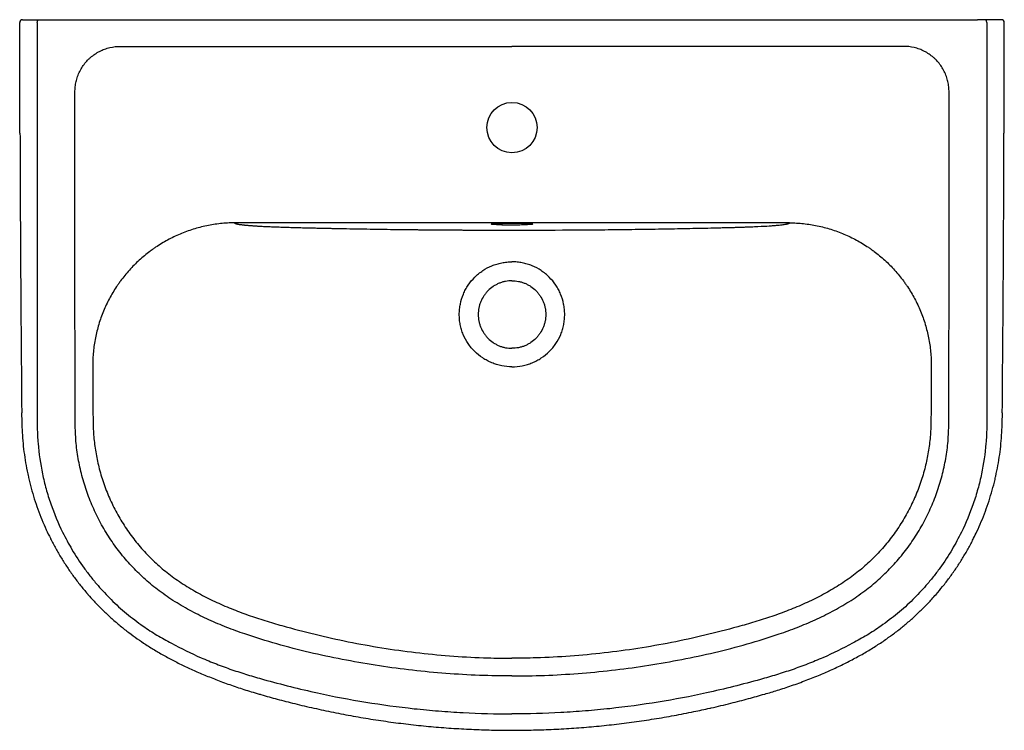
# Model space of a CAD drawing. Header units: millimetres. Extents: x 3919.115 to 3919.8, y 2250.413 to 2250.907.
import ezdxf

# ---------------------------------------------------------------- set-up
doc = ezdxf.new("R2010")
doc.units = ezdxf.units.MM
doc.layers.add('SANINDUSA', color=3, linetype='Continuous')

msp = doc.modelspace()

# ---------------------------------------------------------------- linework, layer by layer
at = {"layer": 'SANINDUSA'}
for p, q in [((3919.12873, 2250.90706), (3919.13381, 2250.90706)), ((3919.13381, 2250.90706), (3919.78149, 2250.90706)), ((3919.78657, 2250.90706), (3919.78149, 2250.90706)), ((3919.65069, 2250.76579), (3919.26461, 2250.76579))]:
    msp.add_line(p, q, dxfattribs=at)
at = {"layer": 'SANINDUSA', "flags": 128}
for points in [[(3919.12746, 2250.90506), (3919.12749, 2250.90545), (3919.12756, 2250.90582), (3919.12768, 2250.90617), (3919.12783, 2250.90647), (3919.12803, 2250.90672), (3919.12825, 2250.9069), (3919.12848, 2250.90702), (3919.12873, 2250.90706)], [(3919.78784, 2250.90506), (3919.78782, 2250.90545), (3919.78775, 2250.90582), (3919.78763, 2250.90617), (3919.78747, 2250.90647), (3919.78728, 2250.90672), (3919.78706, 2250.9069), (3919.78682, 2250.90702), (3919.78657, 2250.90706)], [(3919.44341, 2250.76491), (3919.44333, 2250.76493), (3919.44315, 2250.76501), (3919.44319, 2250.76504)], [(3919.44319, 2250.76504), (3919.44333, 2250.76509), (3919.44386, 2250.76516), (3919.44473, 2250.76524), (3919.44592, 2250.76531), (3919.4474, 2250.76537), (3919.44913, 2250.76542), (3919.45107, 2250.76546), (3919.45317, 2250.76549), (3919.45538, 2250.76551), (3919.45765, 2250.76551), (3919.45992, 2250.76551), (3919.46213, 2250.76549), (3919.46423, 2250.76546), (3919.46617, 2250.76542), (3919.46791, 2250.76537), (3919.46938, 2250.76531), (3919.47057, 2250.76524), (3919.47144, 2250.76516), (3919.47197, 2250.76509), (3919.4721, 2250.76505)], [(3919.4721, 2250.76505), (3919.47215, 2250.76501), (3919.47197, 2250.76493), (3919.47195, 2250.76492)]]:
    msp.add_lwpolyline(points, dxfattribs=at)
at = {"layer": 'SANINDUSA'}
msp.add_circle((3919.45765, 2250.83206), 0.0175, dxfattribs=at)
for centre, radius, start, end in [((3919.11724, 2250.90506), 0.002, 90.01557, 180.08045), ((3919.79807, 2250.90506), 0.002, 359.91955, 89.98443), ((3919.45473, 2250.91021), 0.14574, 265.54507, 271.1488), ((3919.46038, 2250.91458), 0.1501, 268.95737, 274.41846)]:
    msp.add_arc(centre, radius, start, end, dxfattribs=at)
for points, knots in [([(3919.11544, 2250.82812), (3919.11542, 2250.83234), (3919.1153, 2250.85798), (3919.11527, 2250.88363), (3919.11524, 2250.90505)], [0, 0, 0, 0, 0.164448, 1, 1, 1, 1]), ([(3919.11724, 2250.90706), (3919.11723, 2250.90706), (3919.11724, 2250.90706), (3919.11731, 2250.90706), (3919.11736, 2250.90706), (3919.1175, 2250.90706), (3919.11759, 2250.90706), (3919.1178, 2250.90706), (3919.11792, 2250.90706), (3919.11819, 2250.90706), (3919.11834, 2250.90706), (3919.11866, 2250.90706), (3919.11883, 2250.90706), (3919.11919, 2250.90706), (3919.11938, 2250.90706), (3919.11977, 2250.90706), (3919.11997, 2250.90706), (3919.12017, 2250.90706)], [0, 0, 0, 0, 0.125, 0.125, 0.25, 0.25, 0.375, 0.375, 0.5, 0.5, 0.625, 0.625, 0.75, 0.75, 0.875, 0.875, 1, 1, 1, 1]), ([(3919.12017, 2250.90706), (3919.12095, 2250.90706), (3919.12172, 2250.90706), (3919.12323, 2250.90706), (3919.12398, 2250.90706), (3919.12545, 2250.90706), (3919.12615, 2250.90706), (3919.12749, 2250.90706), (3919.12813, 2250.90706), (3919.12873, 2250.90706)], [0, 0, 0, 0, 0.25, 0.25, 0.5, 0.5, 0.75, 0.75, 1, 1, 1, 1]), ([(3919.12746, 2250.90506), (3919.12746, 2250.85985), (3919.12746, 2250.81465), (3919.12745, 2250.72424), (3919.12743, 2250.67904), (3919.12741, 2250.63383)], [0, 0, 0, 0, 0.5, 0.5, 1, 1, 1, 1]), ([(3919.79514, 2250.90706), (3919.79436, 2250.90706), (3919.79359, 2250.90706), (3919.79207, 2250.90706), (3919.79132, 2250.90706), (3919.78986, 2250.90706), (3919.78915, 2250.90706), (3919.78781, 2250.90706), (3919.78718, 2250.90706), (3919.78657, 2250.90706)], [0, 0, 0, 0, 0.25, 0.25, 0.5, 0.5, 0.75, 0.75, 1, 1, 1, 1]), ([(3919.78784, 2250.90506), (3919.78784, 2250.85985), (3919.78784, 2250.81465), (3919.78786, 2250.72424), (3919.78787, 2250.67904), (3919.7879, 2250.63383)], [0, 0, 0, 0, 0.5, 0.5, 1, 1, 1, 1]), ([(3919.79807, 2250.90706), (3919.79807, 2250.90706), (3919.79806, 2250.90706), (3919.798, 2250.90706), (3919.79795, 2250.90706), (3919.7978, 2250.90706), (3919.79772, 2250.90706), (3919.79751, 2250.90706), (3919.79739, 2250.90706), (3919.79711, 2250.90706), (3919.79697, 2250.90706), (3919.79664, 2250.90706), (3919.79647, 2250.90706), (3919.79611, 2250.90706), (3919.79592, 2250.90706), (3919.79553, 2250.90706), (3919.79534, 2250.90706), (3919.79514, 2250.90706)], [0, 0, 0, 0, 0.125, 0.125, 0.25, 0.25, 0.375, 0.375, 0.5, 0.5, 0.625, 0.625, 0.75, 0.75, 0.875, 0.875, 1, 1, 1, 1]), ([(3919.79986, 2250.82819), (3919.79988, 2250.83239), (3919.8, 2250.85801), (3919.80004, 2250.88363), (3919.80007, 2250.90505)], [0, 0, 0, 0, 0.163683, 1, 1, 1, 1]), ([(3919.15369, 2250.69599), (3919.15369, 2250.73559), (3919.15369, 2250.7851), (3919.15369, 2250.83708), (3919.15369, 2250.85069), (3919.15369, 2250.85471), (3919.15369, 2250.85626), (3919.15369, 2250.85688), (3919.15369, 2250.85719), (3919.1537, 2250.85812), (3919.15373, 2250.85873), (3919.15387, 2250.86059), (3919.15403, 2250.86182), (3919.15439, 2250.86366), (3919.15453, 2250.86428), (3919.15484, 2250.8655), (3919.15502, 2250.86612), (3919.15561, 2250.86794), (3919.15607, 2250.86912), (3919.15714, 2250.87142), (3919.15774, 2250.87254), (3919.15976, 2250.8758), (3919.16134, 2250.87777), (3919.1636, 2250.87998), (3919.16406, 2250.88041), (3919.16502, 2250.88124), (3919.16552, 2250.88165), (3919.16704, 2250.88281), (3919.16808, 2250.88351), (3919.17025, 2250.88479), (3919.17136, 2250.88536), (3919.17309, 2250.88612), (3919.17368, 2250.88635), (3919.17487, 2250.88679), (3919.17547, 2250.88699), (3919.17853, 2250.88791), (3919.18101, 2250.88834), (3919.18385, 2250.88849), (3919.18417, 2250.8885), (3919.1848, 2250.88851), (3919.18512, 2250.88851), (3919.18607, 2250.88851), (3919.18797, 2250.88851), (3919.19241, 2250.88851), (3919.2013, 2250.88851), (3919.29013, 2250.88851), (3919.37643, 2250.88851), (3919.45765, 2250.88851)], [0, 0, 0, 0, 0.25, 0.3125, 0.328125, 0.335938, 0.337891, 0.337891, 0.339844, 0.339844, 0.34375, 0.34375, 0.351563, 0.351563, 0.355469, 0.355469, 0.359375, 0.359375, 0.367188, 0.367188, 0.375, 0.375, 0.390625, 0.390625, 0.394531, 0.394531, 0.398438, 0.398438, 0.40625, 0.40625, 0.414063, 0.414063, 0.417969, 0.417969, 0.421875, 0.421875, 0.4375, 0.4375, 0.439453, 0.439453, 0.441406, 0.441406, 0.445313, 0.453125, 0.46875, 0.5, 1, 1, 1, 1]), ([(3919.76161, 2250.69599), (3919.76161, 2250.73559), (3919.76161, 2250.7851), (3919.76161, 2250.83708), (3919.76161, 2250.85069), (3919.76161, 2250.85471), (3919.76161, 2250.85626), (3919.76161, 2250.85688), (3919.76161, 2250.85719), (3919.7616, 2250.85812), (3919.76157, 2250.85873), (3919.76144, 2250.86059), (3919.76127, 2250.86182), (3919.76092, 2250.86366), (3919.76078, 2250.86428), (3919.76046, 2250.8655), (3919.76028, 2250.86612), (3919.7597, 2250.86794), (3919.75923, 2250.86912), (3919.75817, 2250.87142), (3919.75756, 2250.87254), (3919.75555, 2250.8758), (3919.75396, 2250.87777), (3919.75171, 2250.87998), (3919.75124, 2250.88041), (3919.75028, 2250.88124), (3919.74978, 2250.88165), (3919.74827, 2250.88281), (3919.74722, 2250.88351), (3919.74506, 2250.88479), (3919.74394, 2250.88536), (3919.74221, 2250.88612), (3919.74163, 2250.88635), (3919.74044, 2250.88679), (3919.73983, 2250.88699), (3919.73678, 2250.88791), (3919.73429, 2250.88834), (3919.73145, 2250.88849), (3919.73114, 2250.8885), (3919.7305, 2250.88851), (3919.73019, 2250.88851), (3919.72924, 2250.88851), (3919.72733, 2250.88851), (3919.72289, 2250.88851), (3919.71401, 2250.88851), (3919.62517, 2250.88851), (3919.53887, 2250.88851), (3919.45765, 2250.88851)], [0, 0, 0, 0, 0.25, 0.3125, 0.328125, 0.335938, 0.337891, 0.337891, 0.339844, 0.339844, 0.34375, 0.34375, 0.351563, 0.351563, 0.355469, 0.355469, 0.359375, 0.359375, 0.367188, 0.367188, 0.375, 0.375, 0.390625, 0.390625, 0.394531, 0.394531, 0.398438, 0.398438, 0.40625, 0.40625, 0.414063, 0.414063, 0.417969, 0.417969, 0.421875, 0.421875, 0.4375, 0.4375, 0.439453, 0.439453, 0.441406, 0.441406, 0.445313, 0.453125, 0.46875, 0.5, 1, 1, 1, 1]), ([(3919.11545, 2250.82812), (3919.1155, 2250.81322), (3919.11566, 2250.76307), (3919.11607, 2250.70447), (3919.11646, 2250.6546), (3919.11658, 2250.63997), (3919.11664, 2250.63381)], [0, 0, 0, 0, 0.230111, 0.774189, 0.904751, 1, 1, 1, 1]), ([(3919.79866, 2250.63381), (3919.79868, 2250.6363), (3919.79877, 2250.64435), (3919.79909, 2250.68699), (3919.79958, 2250.74929), (3919.79977, 2250.80603), (3919.79984, 2250.82819)], [0, 0, 0, 0, 0.038429, 0.124378, 0.657953, 1, 1, 1, 1]), ([(3919.26458, 2250.76579), (3919.26438, 2250.76579), (3919.26418, 2250.76579), (3919.26377, 2250.76578), (3919.26316, 2250.76578), (3919.26255, 2250.76576), (3919.26133, 2250.76573), (3919.26052, 2250.7657), (3919.25809, 2250.76557), (3919.25648, 2250.76544), (3919.25165, 2250.76493), (3919.24846, 2250.76443), (3919.2437, 2250.76345), (3919.24212, 2250.76308), (3919.23897, 2250.76226), (3919.2374, 2250.76181), (3919.23276, 2250.76036), (3919.22973, 2250.75925), (3919.2238, 2250.75674), (3919.22091, 2250.75535), (3919.21525, 2250.75228), (3919.21248, 2250.75061), (3919.20911, 2250.74833), (3919.20844, 2250.74787), (3919.20711, 2250.74692), (3919.20646, 2250.74645), (3919.20451, 2250.74499), (3919.20324, 2250.74399), (3919.19951, 2250.74091), (3919.19713, 2250.73874), (3919.1926, 2250.73418), (3919.19044, 2250.73179), (3919.18736, 2250.72804), (3919.18637, 2250.72676), (3919.18492, 2250.72479), (3919.18444, 2250.72413), (3919.1835, 2250.7228), (3919.18305, 2250.72213), (3919.1808, 2250.71876), (3919.17914, 2250.71599), (3919.17611, 2250.7103), (3919.17474, 2250.70739), (3919.17289, 2250.70291), (3919.1723, 2250.7014), (3919.17121, 2250.69834), (3919.1707, 2250.69679), (3919.16929, 2250.69212), (3919.16851, 2250.68897), (3919.16726, 2250.68261), (3919.16679, 2250.6794), (3919.16632, 2250.67453), (3919.16621, 2250.6729), (3919.16609, 2250.67046), (3919.16607, 2250.66965), (3919.16604, 2250.66843), (3919.16603, 2250.66782), (3919.16603, 2250.6672), (3919.16603, 2250.6668), (3919.16603, 2250.66659), (3919.16603, 2250.66639)], [0, 0, 0, 0, 0.003906, 0.003906, 0.007813, 0.015625, 0.015625, 0.03125, 0.03125, 0.0625, 0.0625, 0.125, 0.125, 0.15625, 0.15625, 0.1875, 0.1875, 0.25, 0.25, 0.3125, 0.3125, 0.375, 0.375, 0.390625, 0.390625, 0.40625, 0.40625, 0.4375, 0.4375, 0.5, 0.5, 0.5625, 0.5625, 0.59375, 0.59375, 0.609375, 0.609375, 0.625, 0.625, 0.6875, 0.6875, 0.75, 0.75, 0.78125, 0.78125, 0.8125, 0.8125, 0.875, 0.875, 0.9375, 0.9375, 0.96875, 0.96875, 0.984375, 0.984375, 0.992187, 0.996094, 0.996094, 1, 1, 1, 1]), ([(3919.26461, 2250.76579), (3919.26464, 2250.76576), (3919.26468, 2250.76572), (3919.26476, 2250.76566), (3919.26485, 2250.7656), (3919.26494, 2250.76555), (3919.26505, 2250.76549), (3919.26516, 2250.76544), (3919.26528, 2250.76539), (3919.26541, 2250.76534), (3919.26566, 2250.76525), (3919.26608, 2250.76513), (3919.26674, 2250.76497), (3919.2675, 2250.76483), (3919.26838, 2250.76468), (3919.26937, 2250.76455), (3919.27035, 2250.76443), (3919.27128, 2250.76433), (3919.2721, 2250.76424), (3919.27297, 2250.76416), (3919.27387, 2250.76408), (3919.27481, 2250.764), (3919.2758, 2250.76393), (3919.27682, 2250.76385), (3919.27789, 2250.76377), (3919.27899, 2250.7637), (3919.28014, 2250.76363), (3919.28132, 2250.76356), (3919.28305, 2250.76346), (3919.28544, 2250.76334), (3919.28861, 2250.76319), (3919.29165, 2250.76307), (3919.29441, 2250.76296), (3919.29677, 2250.76287), (3919.29912, 2250.76279), (3919.30144, 2250.76272), (3919.30358, 2250.76266), (3919.30559, 2250.7626), (3919.30753, 2250.76255), (3919.30968, 2250.7625), (3919.31201, 2250.76244), (3919.31455, 2250.76238), (3919.31728, 2250.76231), (3919.32033, 2250.76224), (3919.32363, 2250.76217), (3919.32714, 2250.76209), (3919.33066, 2250.76201), (3919.33419, 2250.76194), (3919.33967, 2250.76183), (3919.3471, 2250.76169), (3919.35656, 2250.76153), (3919.36603, 2250.76138), (3919.3733, 2250.76128), (3919.3783, 2250.76121), (3919.38102, 2250.76118), (3919.38374, 2250.76115), (3919.38648, 2250.76112), (3919.38922, 2250.76109), (3919.39197, 2250.76106), (3919.39474, 2250.76103), (3919.39751, 2250.76101), (3919.40028, 2250.76098), (3919.40307, 2250.76096), (3919.40587, 2250.76093), (3919.40867, 2250.76091), (3919.41148, 2250.76089), (3919.4143, 2250.76087), (3919.41713, 2250.76086), (3919.41997, 2250.76084), (3919.42282, 2250.76083), (3919.42568, 2250.76081), (3919.42854, 2250.7608), (3919.43141, 2250.76079), (3919.43429, 2250.76078), (3919.43718, 2250.76077), (3919.44008, 2250.76076), (3919.44299, 2250.76075), (3919.44591, 2250.76075), (3919.44883, 2250.76074), (3919.45176, 2250.76074), (3919.4547, 2250.76074), (3919.45667, 2250.76074), (3919.45765, 2250.76074)], [0, 0, 0, 0, 0.006712, 0.013232, 0.019559, 0.025694, 0.031638, 0.03739, 0.042952, 0.048323, 0.053503, 0.070732, 0.087425, 0.103598, 0.119266, 0.134449, 0.149164, 0.158703, 0.168142, 0.177483, 0.186731, 0.195891, 0.204965, 0.21396, 0.222879, 0.231726, 0.240508, 0.249228, 0.257891, 0.27723, 0.296907, 0.316973, 0.330266, 0.343027, 0.35527, 0.367008, 0.378257, 0.386578, 0.395697, 0.405617, 0.41634, 0.427869, 0.440203, 0.453346, 0.468928, 0.484431, 0.499855, 0.515205, 0.530483, 0.570587, 0.609968, 0.648686, 0.686802, 0.697585, 0.708354, 0.719111, 0.729858, 0.740596, 0.751326, 0.762052, 0.772774, 0.783494, 0.794213, 0.804934, 0.815657, 0.826385, 0.83712, 0.847862, 0.858614, 0.869377, 0.880153, 0.890944, 0.90175, 0.912574, 0.923418, 0.934283, 0.94517, 0.956081, 0.967019, 0.977983, 0.988976, 1, 1, 1, 1]), ([(3919.45765, 2250.76074), (3919.471, 2250.76074), (3919.48449, 2250.76078), (3919.50103, 2250.76088), (3919.50432, 2250.7609), (3919.51085, 2250.76095), (3919.51409, 2250.76097), (3919.52053, 2250.76103), (3919.52373, 2250.76106), (3919.5301, 2250.76113), (3919.53326, 2250.76117), (3919.54267, 2250.76129), (3919.54884, 2250.76137), (3919.56097, 2250.76156), (3919.56693, 2250.76167), (3919.57857, 2250.76189), (3919.58425, 2250.762), (3919.59254, 2250.76218), (3919.59663, 2250.76228), (3919.60063, 2250.76237), (3919.60328, 2250.76244), (3919.6046, 2250.76247), (3919.60657, 2250.76252), (3919.60722, 2250.76254), (3919.6085, 2250.76257), (3919.60912, 2250.76259), (3919.61094, 2250.76263), (3919.61207, 2250.76267), (3919.61417, 2250.76273), (3919.61511, 2250.76276), (3919.61652, 2250.76281), (3919.61698, 2250.76282), (3919.61789, 2250.76285), (3919.61834, 2250.76287), (3919.61968, 2250.76292), (3919.62055, 2250.76295), (3919.62228, 2250.76301), (3919.62482, 2250.76311), (3919.62721, 2250.76322), (3919.63171, 2250.76343), (3919.63433, 2250.76357), (3919.63712, 2250.76375), (3919.63766, 2250.76379), (3919.63868, 2250.76386), (3919.63917, 2250.7639), (3919.64059, 2250.76401), (3919.64146, 2250.76408), (3919.64307, 2250.76423), (3919.64381, 2250.7643), (3919.64517, 2250.76445), (3919.64638, 2250.7646), (3919.64732, 2250.76474), (3919.64792, 2250.76484), (3919.6481, 2250.76488), (3919.64844, 2250.76495), (3919.64892, 2250.76505), (3919.6493, 2250.76515), (3919.64974, 2250.76528), (3919.64993, 2250.76535), (3919.65026, 2250.76548), (3919.65039, 2250.76554), (3919.65054, 2250.76563), (3919.65059, 2250.76567), (3919.65066, 2250.76573), (3919.65069, 2250.76576), (3919.65072, 2250.76579)], [0, 0, 0, 0, 0.125, 0.125, 0.15625, 0.15625, 0.1875, 0.1875, 0.21875, 0.21875, 0.25, 0.25, 0.3125, 0.3125, 0.375, 0.375, 0.4375, 0.4375, 0.46875, 0.484375, 0.484375, 0.5, 0.5, 0.507813, 0.507813, 0.515625, 0.515625, 0.53125, 0.53125, 0.546875, 0.546875, 0.554688, 0.554688, 0.5625, 0.5625, 0.578125, 0.578125, 0.59375, 0.625, 0.625, 0.6875, 0.6875, 0.703125, 0.703125, 0.71875, 0.71875, 0.75, 0.75, 0.78125, 0.78125, 0.8125, 0.84375, 0.84375, 0.859375, 0.859375, 0.875, 0.90625, 0.90625, 0.9375, 0.9375, 0.96875, 0.96875, 0.984375, 0.984375, 1, 1, 1, 1]), ([(3919.65072, 2250.76579), (3919.65092, 2250.76579), (3919.65113, 2250.76579), (3919.65154, 2250.76578), (3919.65215, 2250.76578), (3919.65276, 2250.76576), (3919.65398, 2250.76573), (3919.65479, 2250.7657), (3919.65722, 2250.76557), (3919.65883, 2250.76544), (3919.66365, 2250.76493), (3919.66684, 2250.76443), (3919.6716, 2250.76345), (3919.67318, 2250.76308), (3919.67633, 2250.76226), (3919.6779, 2250.76181), (3919.68254, 2250.76036), (3919.68557, 2250.75925), (3919.6915, 2250.75674), (3919.6944, 2250.75535), (3919.70006, 2250.75228), (3919.70282, 2250.75061), (3919.70619, 2250.74833), (3919.70686, 2250.74787), (3919.70819, 2250.74692), (3919.70885, 2250.74645), (3919.7108, 2250.74499), (3919.71207, 2250.74399), (3919.7158, 2250.74091), (3919.71817, 2250.73874), (3919.72271, 2250.73418), (3919.72487, 2250.73179), (3919.72794, 2250.72804), (3919.72894, 2250.72676), (3919.73039, 2250.72479), (3919.73087, 2250.72413), (3919.7318, 2250.7228), (3919.73226, 2250.72213), (3919.73451, 2250.71876), (3919.73616, 2250.71599), (3919.73919, 2250.7103), (3919.74057, 2250.70739), (3919.74242, 2250.70291), (3919.743, 2250.7014), (3919.74409, 2250.69834), (3919.7446, 2250.69679), (3919.74601, 2250.69212), (3919.7468, 2250.68897), (3919.74805, 2250.68261), (3919.74852, 2250.6794), (3919.74898, 2250.67453), (3919.7491, 2250.6729), (3919.74921, 2250.67046), (3919.74924, 2250.66965), (3919.74926, 2250.66843), (3919.74927, 2250.66782), (3919.74927, 2250.6672), (3919.74927, 2250.6668), (3919.74927, 2250.66659), (3919.74927, 2250.66639)], [0, 0, 0, 0, 0.003906, 0.003906, 0.007813, 0.015625, 0.015625, 0.03125, 0.03125, 0.0625, 0.0625, 0.125, 0.125, 0.15625, 0.15625, 0.1875, 0.1875, 0.25, 0.25, 0.3125, 0.3125, 0.375, 0.375, 0.390625, 0.390625, 0.40625, 0.40625, 0.4375, 0.4375, 0.5, 0.5, 0.5625, 0.5625, 0.59375, 0.59375, 0.609375, 0.609375, 0.625, 0.625, 0.6875, 0.6875, 0.75, 0.75, 0.78125, 0.78125, 0.8125, 0.8125, 0.875, 0.875, 0.9375, 0.9375, 0.96875, 0.96875, 0.984375, 0.984375, 0.992187, 0.996094, 0.996094, 1, 1, 1, 1]), ([(3919.45765, 2250.66571), (3919.45524, 2250.66571), (3919.45285, 2250.66595), (3919.44989, 2250.66654), (3919.4493, 2250.66667), (3919.44813, 2250.66696), (3919.44756, 2250.66712), (3919.44584, 2250.66764), (3919.44471, 2250.66804), (3919.44251, 2250.66895), (3919.44143, 2250.66945), (3919.43984, 2250.67029), (3919.43932, 2250.67058), (3919.43828, 2250.6712), (3919.43777, 2250.67152), (3919.43526, 2250.67317), (3919.43341, 2250.67467), (3919.43086, 2250.67719), (3919.43005, 2250.67807), (3919.42889, 2250.67946), (3919.42852, 2250.67994), (3919.4278, 2250.6809), (3919.42745, 2250.68139), (3919.42578, 2250.68386), (3919.42466, 2250.68596), (3919.42328, 2250.68928), (3919.42287, 2250.69042), (3919.42218, 2250.69272), (3919.4219, 2250.69388), (3919.42144, 2250.69622), (3919.42127, 2250.6974), (3919.42104, 2250.69978), (3919.42099, 2250.70098), (3919.421, 2250.70339), (3919.42106, 2250.70459), (3919.42124, 2250.70639), (3919.42132, 2250.70698), (3919.4215, 2250.70818), (3919.4216, 2250.70877), (3919.4222, 2250.71173), (3919.42289, 2250.71401), (3919.42427, 2250.71731), (3919.42478, 2250.71839), (3919.42564, 2250.71998), (3919.42594, 2250.7205), (3919.42656, 2250.72154), (3919.42688, 2250.72204), (3919.42855, 2250.72453), (3919.43007, 2250.72636), (3919.43219, 2250.72847), (3919.43263, 2250.72888), (3919.43352, 2250.72969), (3919.43398, 2250.73008), (3919.43539, 2250.73122), (3919.43635, 2250.73193), (3919.43933, 2250.7339), (3919.44144, 2250.73502), (3919.44423, 2250.73616), (3919.44479, 2250.73638), (3919.44592, 2250.73678), (3919.44649, 2250.73697), (3919.44821, 2250.73748), (3919.44937, 2250.73777), (3919.4517, 2250.73823), (3919.45287, 2250.7384), (3919.45465, 2250.73858), (3919.45525, 2250.73862), (3919.45615, 2250.73867), (3919.45645, 2250.73868), (3919.45705, 2250.73869), (3919.45735, 2250.7387), (3919.45765, 2250.7387)], [0, 0, 0, 0, 0.0625, 0.0625, 0.078125, 0.078125, 0.09375, 0.09375, 0.125, 0.125, 0.15625, 0.15625, 0.171875, 0.171875, 0.1875, 0.1875, 0.25, 0.25, 0.28125, 0.28125, 0.296875, 0.296875, 0.3125, 0.3125, 0.375, 0.375, 0.40625, 0.40625, 0.4375, 0.4375, 0.46875, 0.46875, 0.5, 0.5, 0.53125, 0.53125, 0.546875, 0.546875, 0.5625, 0.5625, 0.625, 0.625, 0.65625, 0.65625, 0.671875, 0.671875, 0.6875, 0.6875, 0.75, 0.75, 0.765625, 0.765625, 0.78125, 0.78125, 0.8125, 0.8125, 0.875, 0.875, 0.890625, 0.890625, 0.90625, 0.90625, 0.9375, 0.9375, 0.96875, 0.96875, 0.984375, 0.984375, 0.992188, 0.992188, 1, 1, 1, 1]), ([(3919.45765, 2250.66571), (3919.46007, 2250.66571), (3919.46246, 2250.66595), (3919.46541, 2250.66654), (3919.466, 2250.66667), (3919.46717, 2250.66696), (3919.46775, 2250.66712), (3919.46947, 2250.66764), (3919.47059, 2250.66804), (3919.47279, 2250.66895), (3919.47387, 2250.66945), (3919.47546, 2250.67029), (3919.47599, 2250.67058), (3919.47702, 2250.6712), (3919.47753, 2250.67152), (3919.48004, 2250.67317), (3919.4819, 2250.67467), (3919.48445, 2250.67719), (3919.48526, 2250.67807), (3919.48641, 2250.67946), (3919.48679, 2250.67994), (3919.48751, 2250.6809), (3919.48785, 2250.68139), (3919.48952, 2250.68386), (3919.49065, 2250.68596), (3919.49202, 2250.68928), (3919.49243, 2250.69042), (3919.49312, 2250.69272), (3919.49341, 2250.69388), (3919.49386, 2250.69622), (3919.49403, 2250.6974), (3919.49426, 2250.69978), (3919.49432, 2250.70098), (3919.49431, 2250.70339), (3919.49425, 2250.70459), (3919.49406, 2250.70639), (3919.49399, 2250.70698), (3919.49381, 2250.70818), (3919.4937, 2250.70877), (3919.49311, 2250.71173), (3919.49241, 2250.71401), (3919.49104, 2250.71731), (3919.49052, 2250.71839), (3919.48967, 2250.71998), (3919.48937, 2250.7205), (3919.48875, 2250.72154), (3919.48842, 2250.72204), (3919.48675, 2250.72453), (3919.48523, 2250.72636), (3919.48311, 2250.72847), (3919.48268, 2250.72888), (3919.48178, 2250.72969), (3919.48132, 2250.73008), (3919.47992, 2250.73122), (3919.47895, 2250.73193), (3919.47597, 2250.7339), (3919.47386, 2250.73502), (3919.47108, 2250.73616), (3919.47051, 2250.73638), (3919.46938, 2250.73678), (3919.46881, 2250.73697), (3919.46709, 2250.73748), (3919.46594, 2250.73777), (3919.46361, 2250.73823), (3919.46243, 2250.7384), (3919.46065, 2250.73858), (3919.46006, 2250.73862), (3919.45916, 2250.73867), (3919.45886, 2250.73868), (3919.45826, 2250.73869), (3919.45795, 2250.7387), (3919.45765, 2250.7387)], [0, 0, 0, 0, 0.0625, 0.0625, 0.078125, 0.078125, 0.09375, 0.09375, 0.125, 0.125, 0.15625, 0.15625, 0.171875, 0.171875, 0.1875, 0.1875, 0.25, 0.25, 0.28125, 0.28125, 0.296875, 0.296875, 0.3125, 0.3125, 0.375, 0.375, 0.40625, 0.40625, 0.4375, 0.4375, 0.46875, 0.46875, 0.5, 0.5, 0.53125, 0.53125, 0.546875, 0.546875, 0.5625, 0.5625, 0.625, 0.625, 0.65625, 0.65625, 0.671875, 0.671875, 0.6875, 0.6875, 0.75, 0.75, 0.765625, 0.765625, 0.78125, 0.78125, 0.8125, 0.8125, 0.875, 0.875, 0.890625, 0.890625, 0.90625, 0.90625, 0.9375, 0.9375, 0.96875, 0.96875, 0.984375, 0.984375, 0.992188, 0.992188, 1, 1, 1, 1]), ([(3919.45765, 2250.72556), (3919.4561, 2250.72556), (3919.45457, 2250.7254), (3919.45229, 2250.72495), (3919.45154, 2250.72476), (3919.45007, 2250.72431), (3919.44935, 2250.72405), (3919.44793, 2250.72347), (3919.44724, 2250.72314), (3919.44623, 2250.72259), (3919.44589, 2250.7224), (3919.44523, 2250.72201), (3919.4449, 2250.7218), (3919.4433, 2250.72072), (3919.44211, 2250.71975), (3919.44049, 2250.71813), (3919.43997, 2250.71756), (3919.43924, 2250.71666), (3919.439, 2250.71635), (3919.43854, 2250.71573), (3919.43832, 2250.71542), (3919.43725, 2250.71382), (3919.43653, 2250.71247), (3919.4358, 2250.7107), (3919.43566, 2250.71034), (3919.4354, 2250.70961), (3919.43527, 2250.70924), (3919.43494, 2250.70813), (3919.43475, 2250.70739), (3919.4343, 2250.70513), (3919.43415, 2250.70361), (3919.43415, 2250.70051), (3919.4343, 2250.69898), (3919.43475, 2250.69672), (3919.43494, 2250.69597), (3919.43528, 2250.69486), (3919.4354, 2250.6945), (3919.43566, 2250.69377), (3919.4358, 2250.69341), (3919.43653, 2250.69164), (3919.43725, 2250.69029), (3919.43853, 2250.68837), (3919.439, 2250.68774), (3919.43998, 2250.68655), (3919.44049, 2250.68598), (3919.44211, 2250.68436), (3919.4433, 2250.68339), (3919.44523, 2250.68209), (3919.44589, 2250.6817), (3919.44724, 2250.68097), (3919.44793, 2250.68065), (3919.44935, 2250.68006), (3919.45007, 2250.6798), (3919.45154, 2250.67935), (3919.4523, 2250.67916), (3919.45457, 2250.67871), (3919.4561, 2250.67856), (3919.45765, 2250.67856)], [0, 0, 0, 0, 0.0625, 0.0625, 0.09375, 0.09375, 0.125, 0.125, 0.15625, 0.15625, 0.171875, 0.171875, 0.1875, 0.1875, 0.25, 0.25, 0.28125, 0.28125, 0.296875, 0.296875, 0.3125, 0.3125, 0.375, 0.375, 0.390625, 0.390625, 0.40625, 0.40625, 0.4375, 0.4375, 0.5, 0.5, 0.5625, 0.5625, 0.59375, 0.59375, 0.609375, 0.609375, 0.625, 0.625, 0.6875, 0.6875, 0.71875, 0.71875, 0.75, 0.75, 0.8125, 0.8125, 0.84375, 0.84375, 0.875, 0.875, 0.90625, 0.90625, 0.9375, 0.9375, 1, 1, 1, 1]), ([(3919.45765, 2250.72556), (3919.4592, 2250.72556), (3919.46074, 2250.7254), (3919.46301, 2250.72495), (3919.46377, 2250.72476), (3919.46524, 2250.72431), (3919.46596, 2250.72405), (3919.46737, 2250.72347), (3919.46806, 2250.72314), (3919.46908, 2250.72259), (3919.46941, 2250.7224), (3919.47007, 2250.72201), (3919.4704, 2250.7218), (3919.47201, 2250.72072), (3919.47319, 2250.71975), (3919.47481, 2250.71813), (3919.47533, 2250.71756), (3919.47607, 2250.71666), (3919.4763, 2250.71635), (3919.47676, 2250.71573), (3919.47699, 2250.71542), (3919.47805, 2250.71382), (3919.47877, 2250.71247), (3919.47951, 2250.7107), (3919.47965, 2250.71034), (3919.47991, 2250.70961), (3919.48003, 2250.70924), (3919.48037, 2250.70813), (3919.48055, 2250.70739), (3919.481, 2250.70513), (3919.48115, 2250.70361), (3919.48115, 2250.70051), (3919.481, 2250.69898), (3919.48055, 2250.69672), (3919.48036, 2250.69597), (3919.48003, 2250.69486), (3919.47991, 2250.6945), (3919.47965, 2250.69377), (3919.47951, 2250.69341), (3919.47877, 2250.69164), (3919.47805, 2250.69029), (3919.47677, 2250.68837), (3919.47631, 2250.68774), (3919.47533, 2250.68655), (3919.47481, 2250.68598), (3919.47319, 2250.68436), (3919.47201, 2250.68339), (3919.47008, 2250.68209), (3919.46941, 2250.6817), (3919.46806, 2250.68097), (3919.46737, 2250.68065), (3919.46596, 2250.68006), (3919.46524, 2250.6798), (3919.46376, 2250.67935), (3919.46301, 2250.67916), (3919.46074, 2250.67871), (3919.4592, 2250.67856), (3919.45765, 2250.67856)], [0, 0, 0, 0, 0.0625, 0.0625, 0.09375, 0.09375, 0.125, 0.125, 0.15625, 0.15625, 0.171875, 0.171875, 0.1875, 0.1875, 0.25, 0.25, 0.28125, 0.28125, 0.296875, 0.296875, 0.3125, 0.3125, 0.375, 0.375, 0.390625, 0.390625, 0.40625, 0.40625, 0.4375, 0.4375, 0.5, 0.5, 0.5625, 0.5625, 0.59375, 0.59375, 0.609375, 0.609375, 0.625, 0.625, 0.6875, 0.6875, 0.71875, 0.71875, 0.75, 0.75, 0.8125, 0.8125, 0.84375, 0.84375, 0.875, 0.875, 0.90625, 0.90625, 0.9375, 0.9375, 1, 1, 1, 1]), ([(3919.15384, 2250.66642), (3919.15384, 2250.66888), (3919.15384, 2250.67135), (3919.15381, 2250.67628), (3919.15379, 2250.67874), (3919.15374, 2250.68613), (3919.15369, 2250.69106), (3919.15369, 2250.69599)], [0, 0, 0, 0, 0.25, 0.25, 0.5, 0.5, 1, 1, 1, 1]), ([(3919.76146, 2250.66642), (3919.76146, 2250.66888), (3919.76147, 2250.67135), (3919.76149, 2250.67628), (3919.76151, 2250.67874), (3919.76157, 2250.68613), (3919.76161, 2250.69106), (3919.76161, 2250.69599)], [0, 0, 0, 0, 0.25, 0.25, 0.5, 0.5, 1, 1, 1, 1]), ([(3919.15382, 2250.62616), (3919.15382, 2250.62949), (3919.15383, 2250.64291), (3919.15384, 2250.65633), (3919.15384, 2250.66642)], [0, 0, 0, 0, 0.248344, 1, 1, 1, 1]), ([(3919.16603, 2250.66644), (3919.16606, 2250.66111), (3919.1661, 2250.65175), (3919.16617, 2250.63837), (3919.16624, 2250.63032), (3919.16627, 2250.6263)], [0, 0, 0, 0, 0.398603, 0.6993, 1, 1, 1, 1]), ([(3919.74927, 2250.66644), (3919.74925, 2250.66111), (3919.74921, 2250.65175), (3919.74913, 2250.63837), (3919.74907, 2250.63032), (3919.74903, 2250.6263)], [0, 0, 0, 0, 0.398603, 0.6993, 1, 1, 1, 1]), ([(3919.76148, 2250.62616), (3919.76148, 2250.62949), (3919.76147, 2250.64291), (3919.76147, 2250.65633), (3919.76146, 2250.66642)], [0, 0, 0, 0, 0.248344, 1, 1, 1, 1]), ([(3919.11658, 2250.63381), (3919.11658, 2250.63305), (3919.11659, 2250.62967), (3919.11675, 2250.62383), (3919.11717, 2250.61613), (3919.11791, 2250.6085), (3919.11899, 2250.60081), (3919.12012, 2250.59438), (3919.12101, 2250.59052), (3919.12132, 2250.58917)], [0, 0, 0, 0, 0.050706, 0.225273, 0.389603, 0.564683, 0.736093, 0.907401, 1, 1, 1, 1]), ([(3919.12741, 2250.63383), (3919.1274, 2250.63205), (3919.1274, 2250.63026), (3919.1274, 2250.62758), (3919.1274, 2250.62669), (3919.12741, 2250.6249), (3919.12742, 2250.62401), (3919.12752, 2250.61955), (3919.1277, 2250.61597), (3919.12859, 2250.60531), (3919.12962, 2250.59826), (3919.13109, 2250.59127)], [0, 0, 0, 0, 0.125, 0.125, 0.1875, 0.1875, 0.25, 0.25, 0.5, 0.5, 1, 1, 1, 1]), ([(3919.7879, 2250.63383), (3919.7879, 2250.63205), (3919.7879, 2250.63026), (3919.7879, 2250.62758), (3919.78791, 2250.62669), (3919.7879, 2250.6249), (3919.78788, 2250.62401), (3919.78779, 2250.61955), (3919.7876, 2250.61597), (3919.78671, 2250.60531), (3919.78568, 2250.59826), (3919.78421, 2250.59127)], [0, 0, 0, 0, 0.125, 0.125, 0.1875, 0.1875, 0.25, 0.25, 0.5, 0.5, 1, 1, 1, 1]), ([(3919.79399, 2250.58917), (3919.79417, 2250.58992), (3919.79494, 2250.59317), (3919.796, 2250.59898), (3919.79716, 2250.60659), (3919.79798, 2250.61423), (3919.79848, 2250.62192), (3919.79869, 2250.62844), (3919.79872, 2250.63241), (3919.79873, 2250.6338)], [0, 0, 0, 0, 0.051508, 0.222998, 0.393631, 0.564458, 0.735548, 0.906981, 1, 1, 1, 1]), ([(3919.45765, 2250.45073), (3919.45688, 2250.45074), (3919.44835, 2250.45075), (3919.43205, 2250.45113), (3919.4088, 2250.45255), (3919.38562, 2250.45485), (3919.36253, 2250.45807), (3919.33953, 2250.4621), (3919.31666, 2250.46695), (3919.29403, 2250.47279), (3919.27489, 2250.47872), (3919.25918, 2250.48443), (3919.24682, 2250.48964), (3919.23479, 2250.49555), (3919.22319, 2250.50225), (3919.21246, 2250.50959), (3919.20267, 2250.5176), (3919.19385, 2250.52616), (3919.18576, 2250.53543), (3919.17848, 2250.54533), (3919.17208, 2250.55581), (3919.16657, 2250.56681), (3919.16198, 2250.57823), (3919.15838, 2250.58995), (3919.15582, 2250.60189), (3919.15419, 2250.61398), (3919.15394, 2250.6221), (3919.15382, 2250.62616)], [0, 0, 0, 0, 0.005933, 0.065529, 0.125169, 0.184808, 0.244403, 0.304213, 0.364074, 0.423906, 0.483676, 0.517913, 0.552262, 0.586598, 0.620846, 0.654997, 0.686374, 0.717862, 0.749349, 0.780726, 0.812113, 0.843611, 0.87511, 0.906497, 0.937646, 0.968849, 1, 1, 1, 1]), ([(3919.16627, 2250.6263), (3919.16642, 2250.62277), (3919.16672, 2250.6157), (3919.16822, 2250.60518), (3919.17053, 2250.59452), (3919.17382, 2250.58379), (3919.17812, 2250.5731), (3919.1833, 2250.56281), (3919.18932, 2250.55299), (3919.19618, 2250.54374), (3919.20382, 2250.53508), (3919.21214, 2250.52709), (3919.22138, 2250.51965), (3919.23149, 2250.51285), (3919.24238, 2250.50665), (3919.25367, 2250.50116), (3919.26525, 2250.49631), (3919.27696, 2250.49202), (3919.28878, 2250.48827), (3919.30426, 2250.48385), (3919.32352, 2250.47884), (3919.34668, 2250.47383), (3919.37004, 2250.46973), (3919.39354, 2250.46657), (3919.41713, 2250.46438), (3919.43852, 2250.46323), (3919.45203, 2250.46311), (3919.45765, 2250.46306)], [0, 0, 0, 0, 0.02864, 0.057323, 0.085962, 0.11698, 0.148111, 0.179242, 0.21026, 0.241316, 0.272485, 0.303654, 0.334709, 0.368446, 0.402272, 0.436183, 0.470109, 0.503929, 0.537232, 0.570541, 0.634439, 0.698443, 0.762495, 0.826542, 0.890532, 0.954421, 1, 1, 1, 1]), ([(3919.74903, 2250.6263), (3919.74888, 2250.62277), (3919.74858, 2250.6157), (3919.74709, 2250.60518), (3919.74478, 2250.59452), (3919.74148, 2250.58379), (3919.73719, 2250.5731), (3919.73201, 2250.56281), (3919.72598, 2250.55299), (3919.71912, 2250.54374), (3919.71149, 2250.53508), (3919.70316, 2250.52709), (3919.69393, 2250.51965), (3919.68381, 2250.51285), (3919.67293, 2250.50665), (3919.66164, 2250.50116), (3919.65006, 2250.49631), (3919.63835, 2250.49202), (3919.62653, 2250.48827), (3919.61104, 2250.48385), (3919.59178, 2250.47884), (3919.56862, 2250.47383), (3919.54526, 2250.46973), (3919.52176, 2250.46657), (3919.49817, 2250.46438), (3919.47679, 2250.46323), (3919.46328, 2250.46311), (3919.45765, 2250.46306)], [0, 0, 0, 0, 0.02864, 0.057323, 0.085962, 0.11698, 0.148111, 0.179242, 0.21026, 0.241316, 0.272485, 0.303654, 0.334709, 0.368446, 0.402272, 0.436183, 0.470109, 0.503929, 0.537232, 0.570541, 0.634439, 0.698443, 0.762495, 0.826542, 0.890532, 0.954421, 1, 1, 1, 1]), ([(3919.45765, 2250.45073), (3919.45842, 2250.45074), (3919.46696, 2250.45075), (3919.48325, 2250.45113), (3919.5065, 2250.45255), (3919.52969, 2250.45485), (3919.55278, 2250.45807), (3919.57577, 2250.4621), (3919.59864, 2250.46695), (3919.62127, 2250.47279), (3919.64042, 2250.47872), (3919.65613, 2250.48443), (3919.66848, 2250.48964), (3919.68052, 2250.49555), (3919.69211, 2250.50225), (3919.70285, 2250.50959), (3919.71263, 2250.5176), (3919.72146, 2250.52616), (3919.72955, 2250.53543), (3919.73683, 2250.54533), (3919.74323, 2250.55581), (3919.74874, 2250.56681), (3919.75332, 2250.57823), (3919.75692, 2250.58995), (3919.75948, 2250.60189), (3919.76112, 2250.61398), (3919.76136, 2250.6221), (3919.76148, 2250.62616)], [0, 0, 0, 0, 0.005933, 0.065529, 0.125169, 0.184808, 0.244403, 0.304213, 0.364074, 0.423906, 0.483676, 0.517913, 0.552262, 0.586598, 0.620846, 0.654997, 0.686374, 0.717862, 0.749349, 0.780726, 0.812113, 0.843611, 0.87511, 0.906497, 0.937646, 0.968849, 1, 1, 1, 1]), ([(3919.1213, 2250.58917), (3919.12132, 2250.58905), (3919.12186, 2250.58643), (3919.12321, 2250.58134), (3919.12536, 2250.57394), (3919.12784, 2250.56663), (3919.13062, 2250.55942), (3919.13352, 2250.55268), (3919.13563, 2250.54841), (3919.1366, 2250.54644)], [0, 0, 0, 0, 0.007814, 0.17674, 0.346278, 0.516137, 0.685982, 0.855459, 1, 1, 1, 1]), ([(3919.13109, 2250.59127), (3919.13183, 2250.58775), (3919.13268, 2250.58426), (3919.13411, 2250.57906), (3919.13462, 2250.57733), (3919.13568, 2250.5739), (3919.13624, 2250.57219), (3919.13917, 2250.56372), (3919.14192, 2250.5571), (3919.14509, 2250.55064)], [0, 0, 0, 0, 0.25, 0.25, 0.375, 0.375, 0.5, 0.5, 1, 1, 1, 1]), ([(3919.78421, 2250.59127), (3919.78347, 2250.58775), (3919.78263, 2250.58426), (3919.78119, 2250.57906), (3919.78068, 2250.57733), (3919.77962, 2250.5739), (3919.77906, 2250.57219), (3919.77614, 2250.56372), (3919.77338, 2250.5571), (3919.77021, 2250.55064)], [0, 0, 0, 0, 0.25, 0.25, 0.375, 0.375, 0.5, 0.5, 1, 1, 1, 1]), ([(3919.77869, 2250.54645), (3919.77947, 2250.548), (3919.78139, 2250.55183), (3919.78413, 2250.5581), (3919.78695, 2250.56523), (3919.78948, 2250.5725), (3919.7917, 2250.57989), (3919.7932, 2250.58545), (3919.79386, 2250.58857), (3919.79398, 2250.58917)], [0, 0, 0, 0, 0.114357, 0.282241, 0.450972, 0.620279, 0.789882, 0.959444, 1, 1, 1, 1]), ([(3919.1366, 2250.54644), (3919.13664, 2250.54636), (3919.13779, 2250.54395), (3919.14031, 2250.53935), (3919.14417, 2250.53267), (3919.14833, 2250.52619), (3919.15272, 2250.5199), (3919.1574, 2250.51381), (3919.16074, 2250.50967), (3919.1626, 2250.50762), (3919.16273, 2250.50747)], [0, 0, 0, 0, 0.005728, 0.17015, 0.334534, 0.498138, 0.660801, 0.823669, 0.987594, 1, 1, 1, 1]), ([(3919.14509, 2250.55064), (3919.14718, 2250.54663), (3919.15164, 2250.53805), (3919.15845, 2250.5278), (3919.16468, 2250.51952), (3919.16804, 2250.51555), (3919.16973, 2250.51357)], [0, 0, 0, 0, 0.30351, 0.650286, 0.825143, 1, 1, 1, 1]), ([(3919.77021, 2250.55064), (3919.76813, 2250.54663), (3919.76366, 2250.53805), (3919.75686, 2250.5278), (3919.75063, 2250.51952), (3919.74726, 2250.51555), (3919.74558, 2250.51357)], [0, 0, 0, 0, 0.30351, 0.650286, 0.825143, 1, 1, 1, 1]), ([(3919.75258, 2250.50748), (3919.75412, 2250.50928), (3919.75733, 2250.51304), (3919.76191, 2250.51901), (3919.76637, 2250.52529), (3919.77055, 2250.53173), (3919.77444, 2250.53834), (3919.77715, 2250.54326), (3919.77848, 2250.54601), (3919.77869, 2250.54645)], [0, 0, 0, 0, 0.151006, 0.315664, 0.479512, 0.642299, 0.805068, 0.96883, 1, 1, 1, 1]), ([(3919.16973, 2250.51357), (3919.17272, 2250.51029), (3919.17895, 2250.50346), (3919.18941, 2250.49399), (3919.19717, 2250.48827), (3919.20107, 2250.48541)], [0, 0, 0, 0, 0.31521, 0.656393, 1, 1, 1, 1]), ([(3919.74558, 2250.51357), (3919.74259, 2250.51029), (3919.73636, 2250.50346), (3919.7259, 2250.49399), (3919.71813, 2250.48827), (3919.71423, 2250.48541)], [0, 0, 0, 0, 0.31521, 0.656393, 1, 1, 1, 1]), ([(3919.16273, 2250.50748), (3919.16412, 2250.50591), (3919.16721, 2250.50239), (3919.17228, 2250.49719), (3919.17788, 2250.49185), (3919.18369, 2250.48677), (3919.18959, 2250.482), (3919.19365, 2250.47907), (3919.19562, 2250.47764)], [0, 0, 0, 0, 0.141311, 0.315266, 0.489275, 0.662752, 0.835533, 1, 1, 1, 1]), ([(3919.71966, 2250.47767), (3919.72021, 2250.47804), (3919.72291, 2250.47989), (3919.72749, 2250.48342), (3919.73334, 2250.48824), (3919.73896, 2250.49328), (3919.74443, 2250.49861), (3919.74899, 2250.50336), (3919.75162, 2250.5064), (3919.75256, 2250.50749)], [0, 0, 0, 0, 0.045005, 0.220689, 0.388741, 0.556222, 0.729256, 0.902859, 1, 1, 1, 1]), ([(3919.20107, 2250.48541), (3919.20422, 2250.48321), (3919.20744, 2250.48111), (3919.21238, 2250.47814), (3919.21404, 2250.47718), (3919.21739, 2250.47529), (3919.21907, 2250.47437), (3919.22751, 2250.46984), (3919.23439, 2250.4665), (3919.2449, 2250.46191), (3919.24844, 2250.46045), (3919.25558, 2250.45767), (3919.25918, 2250.45635), (3919.26463, 2250.45448), (3919.26645, 2250.45388), (3919.27011, 2250.45271), (3919.27194, 2250.45214), (3919.27746, 2250.45047), (3919.28114, 2250.4494), (3919.28484, 2250.44835)], [0, 0, 0, 0, 0.125, 0.125, 0.1875, 0.1875, 0.25, 0.25, 0.5, 0.5, 0.625, 0.625, 0.75, 0.75, 0.8125, 0.8125, 0.875, 0.875, 1, 1, 1, 1]), ([(3919.71423, 2250.48541), (3919.71108, 2250.48321), (3919.70786, 2250.48111), (3919.70292, 2250.47814), (3919.70126, 2250.47718), (3919.69792, 2250.47529), (3919.69624, 2250.47437), (3919.6878, 2250.46984), (3919.68092, 2250.4665), (3919.6704, 2250.46191), (3919.66687, 2250.46045), (3919.65973, 2250.45767), (3919.65612, 2250.45635), (3919.65067, 2250.45448), (3919.64885, 2250.45388), (3919.64519, 2250.45271), (3919.64336, 2250.45214), (3919.63785, 2250.45047), (3919.63416, 2250.4494), (3919.63047, 2250.44835)], [0, 0, 0, 0, 0.125, 0.125, 0.1875, 0.1875, 0.25, 0.25, 0.5, 0.5, 0.625, 0.625, 0.75, 0.75, 0.8125, 0.8125, 0.875, 0.875, 1, 1, 1, 1]), ([(3919.19561, 2250.47762), (3919.19752, 2250.47628), (3919.20162, 2250.47341), (3919.20816, 2250.46928), (3919.21524, 2250.46514), (3919.22265, 2250.46114), (3919.23044, 2250.45729), (3919.23864, 2250.45355), (3919.24732, 2250.44992), (3919.25655, 2250.44636), (3919.26624, 2250.44296), (3919.27476, 2250.44019), (3919.28001, 2250.43867), (3919.28191, 2250.43812)], [0, 0, 0, 0, 0.073412, 0.157374, 0.243261, 0.331399, 0.422296, 0.516552, 0.614895, 0.718291, 0.827883, 0.937802, 1, 1, 1, 1]), ([(3919.6334, 2250.43811), (3919.63637, 2250.43899), (3919.64262, 2250.44084), (3919.65226, 2250.44404), (3919.66217, 2250.44763), (3919.67159, 2250.45139), (3919.68052, 2250.45526), (3919.68895, 2250.45926), (3919.69715, 2250.46352), (3919.70488, 2250.4679), (3919.71216, 2250.47245), (3919.71707, 2250.47569), (3919.7195, 2250.47748), (3919.71969, 2250.47763)], [0, 0, 0, 0, 0.097307, 0.205198, 0.319556, 0.428873, 0.524317, 0.625644, 0.722308, 0.815148, 0.904975, 0.992446, 1, 1, 1, 1]), ([(3919.28192, 2250.43816), (3919.2823, 2250.43804), (3919.28642, 2250.43678), (3919.29461, 2250.43455), (3919.30687, 2250.43142), (3919.31547, 2250.42934), (3919.32002, 2250.42836), (3919.32011, 2250.42834)], [0, 0, 0, 0, 0.030522, 0.327373, 0.645902, 0.992945, 1, 1, 1, 1]), ([(3919.32245, 2250.43893), (3919.33355, 2250.4365), (3919.34471, 2250.43438), (3919.36712, 2250.43074), (3919.37837, 2250.42922), (3919.3953, 2250.42739), (3919.40096, 2250.42686), (3919.41228, 2250.42594), (3919.41794, 2250.42556), (3919.43494, 2250.42465), (3919.44629, 2250.42434), (3919.45765, 2250.42434)], [0, 0, 0, 0, 0.25, 0.25, 0.5, 0.5, 0.625, 0.625, 0.75, 0.75, 1, 1, 1, 1]), ([(3919.59286, 2250.43893), (3919.58176, 2250.4365), (3919.57059, 2250.43438), (3919.54818, 2250.43074), (3919.53694, 2250.42922), (3919.52, 2250.42739), (3919.51434, 2250.42686), (3919.50303, 2250.42594), (3919.49736, 2250.42556), (3919.48036, 2250.42465), (3919.46901, 2250.42434), (3919.45765, 2250.42434)], [0, 0, 0, 0, 0.25, 0.25, 0.5, 0.5, 0.625, 0.625, 0.75, 0.75, 1, 1, 1, 1]), ([(3919.59519, 2250.42835), (3919.59549, 2250.42841), (3919.60041, 2250.42947), (3919.6094, 2250.43167), (3919.62184, 2250.43483), (3919.62965, 2250.43707), (3919.63339, 2250.43814)], [0, 0, 0, 0, 0.023505, 0.38223, 0.704263, 1, 1, 1, 1]), ([(3919.32012, 2250.42838), (3919.32225, 2250.42789), (3919.32897, 2250.42634), (3919.34034, 2250.42409), (3919.35423, 2250.42158), (3919.36817, 2250.4194), (3919.38214, 2250.41754), (3919.39614, 2250.41599), (3919.41014, 2250.41476), (3919.42417, 2250.41384), (3919.43821, 2250.41326), (3919.44937, 2250.41299), (3919.45585, 2250.41302), (3919.45765, 2250.41303)], [0, 0, 0, 0, 0.047332, 0.149073, 0.250807, 0.352593, 0.454319, 0.555736, 0.657131, 0.758489, 0.859793, 0.96103, 1, 1, 1, 1]), ([(3919.45765, 2250.413), (3919.458, 2250.413), (3919.46301, 2250.41295), (3919.4727, 2250.41315), (3919.4867, 2250.41362), (3919.5007, 2250.41444), (3919.51469, 2250.41556), (3919.52866, 2250.41701), (3919.5426, 2250.41876), (3919.5565, 2250.42083), (3919.57036, 2250.42322), (3919.58326, 2250.42571), (3919.59152, 2250.42754), (3919.59519, 2250.42836)], [0, 0, 0, 0, 0.007558, 0.108475, 0.2095, 0.310622, 0.411827, 0.513099, 0.614425, 0.715762, 0.817107, 0.918638, 1, 1, 1, 1])]:
    msp.add_open_spline(points, degree=3, knots=knots, dxfattribs=at)
for points in [[(3919.28484, 2250.44835), (3919.29727, 2250.44483), (3919.30982, 2250.44168), (3919.32245, 2250.43893)], [(3919.63047, 2250.44835), (3919.61803, 2250.44483), (3919.60549, 2250.44168), (3919.59286, 2250.43893)]]:
    msp.add_open_spline(points, degree=3, dxfattribs=at)

doc.saveas('drawing.dxf')
